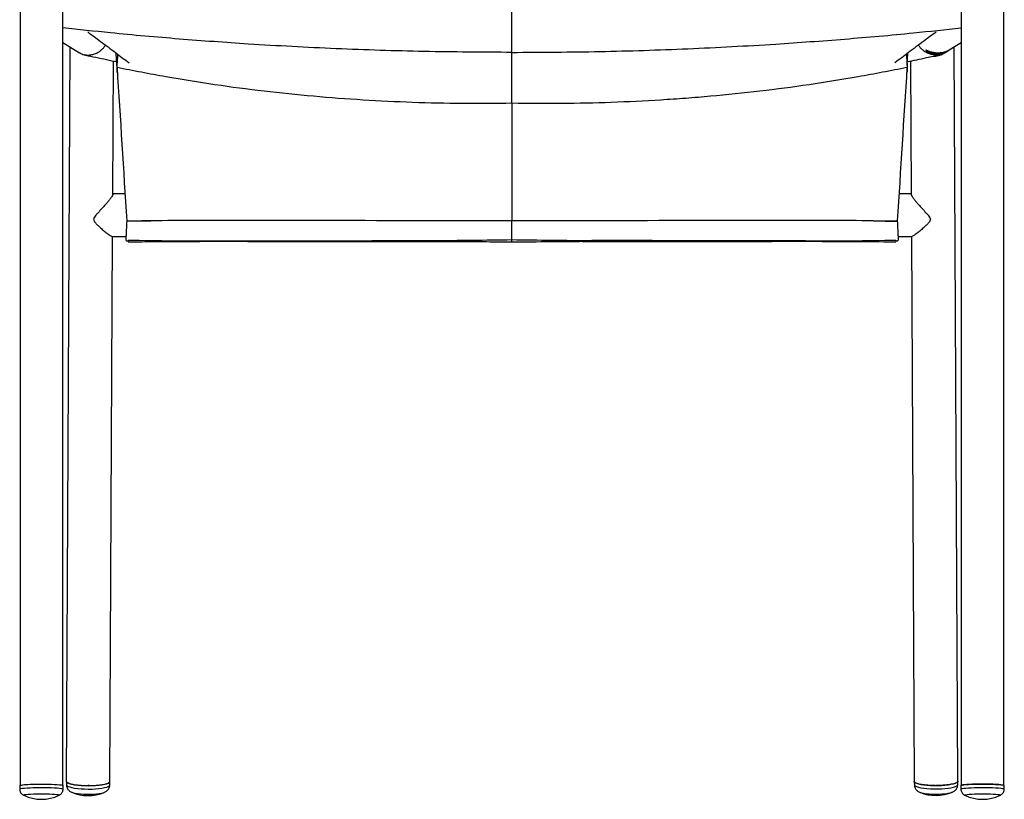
# Model space of a CAD drawing. Header units: millimetres. Extents: x -0.288 to 0.288, y -0.453 to 0.318.
# Tile 1 of 2: x -0.288 to 0.288, y -0.453 to 0.003. Entities that reach past the tile are written whole.
import ezdxf

# ---------------------------------------------------------------- set-up
doc = ezdxf.new("R2010")
doc.units = ezdxf.units.MM

msp = doc.modelspace()

# ---------------------------------------------------------------- linework, layer by layer
at = {"color": 7, "linetype": 'Continuous', "lineweight": 25}
for p, q in [((0, -0.04472), (0, 0.30677)), ((-0.2875, 0.10841), (-0.2875, -0.44434)), ((0.2875, -0.44434), (0.2875, 0.10841)), ((-0.2625, -0.44434), (-0.2625, 0.01203)), ((0.2625, 0.01203), (0.2625, -0.44434)), ((-0.2625, -0.01003), (-0.25284, -0.0162)), ((0.25556, -0.01446), (0.2625, -0.01003)), ((-0.25836, -0.01268), (-0.26052, -0.442)), ((-0.23088, -0.0236), (-0.23134, -0.01627)), ((0.23088, -0.0236), (0.23134, -0.01627)), ((0.24221, -0.01468), (0.24222, -0.01493)), ((0.24488, -0.01589), (0.24488, -0.01591)), ((0.24541, -0.01613), (0.24541, -0.01615)), ((0.24554, -0.01621), (0.24554, -0.01629)), ((0.24583, -0.01619), (0.2459, -0.01621)), ((0.24616, -0.01624), (0.24616, -0.0163)), ((0.24616, -0.0163), (0.24623, -0.01632)), ((0.24621, -0.01631), (0.24616, -0.0163)), ((0.24627, -0.01627), (0.24634, -0.01629)), ((0.24636, -0.01637), (0.24649, -0.01641)), ((0.24644, -0.0165), (0.24644, -0.01652)), ((0.24644, -0.01652), (0.24675, -0.01656)), ((0.24652, -0.01642), (0.24651, -0.01637)), ((0.24679, -0.01643), (0.24696, -0.01648)), ((0.24709, -0.01669), (0.24709, -0.01676)), ((0.24773, -0.01677), (0.24742, -0.01676)), ((0.24804, -0.01677), (0.24803, -0.0167)), ((0.24864, -0.01653), (0.24865, -0.0166)), ((0.24989, -0.01722), (0.24988, -0.01722)), ((0.25004, -0.01647), (0.2502, -0.01647)), ((0.25104, -0.01643), (0.25104, -0.01639)), ((0.25174, -0.01619), (0.2516, -0.01622)), ((0.25174, -0.01618), (0.25174, -0.01619)), ((0.25226, -0.01599), (0.25226, -0.01596)), ((0.25236, -0.01599), (0.25236, -0.016)), ((0.25283, -0.01583), (0.25283, -0.01584)), ((0.25284, -0.0162), (0.25502, -0.01481)), ((0.2533, -0.01565), (0.25345, -0.0156)), ((0.25346, -0.01562), (0.25346, -0.01564)), ((0.25507, -0.01478), (0.25551, -0.0145)), ((0.2555, -0.01449), (0.2553, -0.01461)), ((0.26052, -0.442), (0.25836, -0.01268)), ((-0.23329, -0.09889), (-0.2329, -0.02092)), ((0.2329, -0.02092), (0.23329, -0.09889)), ((-0.23088, -0.02723), (-0.23076, -0.02763)), ((0.23088, -0.02723), (0.23076, -0.02763)), ((0, -0.04564), (0, -0.11439)), ((-0.22615, -0.09865), (-0.23329, -0.09865)), ((0.23329, -0.09865), (0.22615, -0.09865)), ((-0.22516, -0.11443), (-0.22517, -0.11462)), ((0.22516, -0.11443), (0.22517, -0.11462)), ((-0.23502, -0.44212), (-0.23341, -0.12345)), ((-0.23366, -0.12345), (-0.22557, -0.12345)), ((-0.2255, -0.12613), (-0.22433, -0.12613)), ((-0.02647, -0.12633), (-0.04611, -0.1263)), ((0.22433, -0.12613), (0.2255, -0.12613)), ((0.22557, -0.12345), (0.23366, -0.12345)), ((0.23341, -0.12345), (0.23502, -0.44212)), ((-0.26043, -0.44203), (-0.26044, -0.44399)), ((-0.23505, -0.44412), (-0.23504, -0.44216)), ((0.23511, -0.44232), (0.23512, -0.44404)), ((0.26052, -0.44392), (0.26051, -0.44205)), ((-0.2877, -0.4445), (-0.2877, -0.4465)), ((-0.2623, -0.4465), (-0.2623, -0.4445)), ((-0.25741, -0.44832), (-0.25721, -0.44841)), ((-0.2384, -0.44854), (-0.23824, -0.44847)), ((0.25713, -0.4484), (0.25736, -0.4483)), ((0.2623, -0.4445), (0.2623, -0.4465)), ((0.2877, -0.4465), (0.2877, -0.4445)), ((0.28534, -0.45019), (0.28531, -0.4502))]:
    msp.add_line(p, q, dxfattribs=at)
at = {"color": 8, "linetype": 'Continuous', "lineweight": 25}
for p, q in [((0.24576, -0.01621), (0.24576, -0.01623)), ((0.24621, -0.01625), (0.24621, -0.01631)), ((0.24642, -0.01642), (0.24643, -0.01645)), ((0.24649, -0.01637), (0.24649, -0.01641)), ((0.24801, -0.01669), (0.24801, -0.01676)), ((0.24972, -0.01661), (0.24972, -0.01666)), ((0.25101, -0.01626), (0.25101, -0.0163)), ((0.25101, -0.0164), (0.25102, -0.01644)), ((0.25223, -0.01596), (0.25224, -0.016))]:
    msp.add_line(p, q, dxfattribs=at)
at = {"color": 7, "linetype": 'Continuous', "lineweight": 25, "flags": 128}
for points in [[(0.24527, -0.01609), (0.24508, -0.01601), (0.24488, -0.01591)], [(0.24488, -0.01591), (0.24506, -0.01596), (0.24523, -0.01601)], [(0.24562, -0.01618), (0.24544, -0.01614), (0.24527, -0.01609)], [(0.24586, -0.01633), (0.24564, -0.01624), (0.24541, -0.01615)], [(0.24541, -0.01615), (0.24559, -0.01619), (0.24576, -0.01623)], [(0.2462, -0.01639), (0.24603, -0.01636), (0.24586, -0.01633)], [(0.24737, -0.01637), (0.24761, -0.01639), (0.24785, -0.01641)], [(0.25005, -0.01635), (0.25029, -0.01633), (0.25052, -0.01629)], [(0.25126, -0.01617), (0.2515, -0.01611), (0.25173, -0.01606)], [(0.25236, -0.016), (0.25205, -0.0161), (0.25174, -0.01619)], [(0.25345, -0.0156), (0.25314, -0.01572), (0.25283, -0.01584)], [(0.25392, -0.01542), (0.25369, -0.01553), (0.25346, -0.01564)], [(-0.26043, -0.44203), (-0.26042, -0.44217), (-0.26012, -0.44259), (-0.25946, -0.44299)], [(-0.25946, -0.44299), (-0.25847, -0.44337), (-0.25716, -0.44371), (-0.25559, -0.44401), (-0.25379, -0.44425), (-0.25182, -0.44443), (-0.24973, -0.44454), (-0.24758, -0.44458), (-0.24543, -0.44455), (-0.24336, -0.44445), (-0.2414, -0.44428), (-0.23964, -0.44405), (-0.2381, -0.44376), (-0.23684, -0.44342), (-0.23589, -0.44305), (-0.23529, -0.44265), (-0.23504, -0.44223), (-0.23504, -0.44212)], [(0.23511, -0.44208), (0.23519, -0.44237), (0.23563, -0.44278), (0.23642, -0.44317), (0.23753, -0.44353)], [(0.23753, -0.44353), (0.23894, -0.44384), (0.2406, -0.4441), (0.24247, -0.4443), (0.2445, -0.44443), (0.24662, -0.44449), (0.24877, -0.44449), (0.2509, -0.44441), (0.25294, -0.44426), (0.25483, -0.44405), (0.25651, -0.44378), (0.25795, -0.44346), (0.2591, -0.4431), (0.25992, -0.44271), (0.26039, -0.44229), (0.26051, -0.44196)], [(-0.2877, -0.4445), (-0.28752, -0.44435), (-0.28697, -0.4442), (-0.28609, -0.44407), (-0.28488, -0.44394), (-0.28339, -0.44383), (-0.28166, -0.44375), (-0.27974, -0.44368), (-0.27768, -0.44363), (-0.27554, -0.44361), (-0.27339, -0.44362), (-0.27128, -0.44365), (-0.26928, -0.44371), (-0.26745, -0.44379), (-0.26583, -0.44389), (-0.26448, -0.444), (-0.26343, -0.44414), (-0.26271, -0.44428), (-0.26235, -0.44442), (-0.2623, -0.4445)], [(-0.2875, -0.4445), (-0.2875, -0.44448), (-0.28726, -0.44433), (-0.28666, -0.44419), (-0.28574, -0.44405), (-0.2845, -0.44393), (-0.28299, -0.44383), (-0.28125, -0.44374), (-0.27933, -0.44368), (-0.27729, -0.44364), (-0.27518, -0.44363), (-0.27307, -0.44364), (-0.27101, -0.44367), (-0.26906, -0.44373), (-0.26729, -0.44381), (-0.26574, -0.44391), (-0.26445, -0.44403), (-0.26347, -0.44416), (-0.26282, -0.4443), (-0.26252, -0.44445), (-0.2625, -0.4445)], [(0.23831, -0.44839), (0.2384, -0.44843), (0.2385, -0.44847)], [(0.2623, -0.4445), (0.2623, -0.44449), (0.2625, -0.44434)], [(0.2625, -0.44434), (0.26306, -0.4442), (0.26396, -0.44406), (0.26519, -0.44394), (0.26669, -0.44383), (0.26843, -0.44374), (0.27036, -0.44368), (0.27243, -0.44363), (0.27457, -0.44361), (0.27672, -0.44362), (0.27882, -0.44366), (0.28081, -0.44371), (0.28264, -0.44379), (0.28424, -0.44389), (0.28558, -0.44401), (0.28662, -0.44414), (0.28732, -0.44428), (0.28766, -0.44443), (0.2877, -0.4445)], [(0.2875, -0.4445), (0.2875, -0.44448), (0.28726, -0.44433), (0.28666, -0.44419), (0.28574, -0.44405), (0.2845, -0.44393), (0.28299, -0.44383), (0.28125, -0.44374), (0.27933, -0.44368), (0.27729, -0.44364), (0.27518, -0.44363), (0.27307, -0.44364), (0.27101, -0.44367), (0.26906, -0.44373), (0.26729, -0.44381), (0.26574, -0.44391), (0.26445, -0.44403), (0.26347, -0.44416), (0.26282, -0.4443), (0.26252, -0.44445), (0.2625, -0.4445)]]:
    msp.add_lwpolyline(points, dxfattribs=at)
at = {"color": 8, "linetype": 'Continuous', "lineweight": 25, "flags": 128}
for points in [[(-0.2877, -0.4465), (-0.28752, -0.44635), (-0.28697, -0.4462), (-0.28609, -0.44606), (-0.28488, -0.44594), (-0.28339, -0.44583), (-0.28166, -0.44574), (-0.27974, -0.44567), (-0.27768, -0.44563), (-0.27554, -0.44561), (-0.27339, -0.44562), (-0.27128, -0.44565), (-0.26928, -0.4457), (-0.26745, -0.44578), (-0.26583, -0.44588), (-0.26448, -0.446), (-0.26343, -0.44613), (-0.26271, -0.44627), (-0.26235, -0.44642), (-0.2623, -0.4465)], [(-0.26044, -0.44399), (-0.26043, -0.44413), (-0.26013, -0.44455), (-0.25947, -0.44495)], [(-0.25947, -0.44495), (-0.25848, -0.44533), (-0.25717, -0.44567), (-0.2556, -0.44597), (-0.2538, -0.44621), (-0.25183, -0.44639), (-0.24974, -0.4465), (-0.24759, -0.44654), (-0.24544, -0.44651), (-0.24337, -0.44641), (-0.24141, -0.44624), (-0.23964, -0.44601), (-0.23811, -0.44572), (-0.23685, -0.44538), (-0.2359, -0.44501), (-0.2353, -0.44461), (-0.23505, -0.44419), (-0.23505, -0.44412)], [(-0.25721, -0.44841), (-0.25651, -0.44866), (-0.25531, -0.44896), (-0.25385, -0.44922), (-0.25219, -0.44941), (-0.25037, -0.44955), (-0.24847, -0.44962), (-0.24654, -0.44962), (-0.24465, -0.44955), (-0.24288, -0.44941), (-0.24126, -0.44922), (-0.23987, -0.44896), (-0.23875, -0.44866), (-0.2384, -0.44854)], [(0.23512, -0.44404), (0.2352, -0.44434), (0.23564, -0.44475), (0.23643, -0.44513), (0.23754, -0.44549)], [(0.23754, -0.44549), (0.23895, -0.4458), (0.24061, -0.44606), (0.24248, -0.44626), (0.24451, -0.44639), (0.24663, -0.44646), (0.24878, -0.44645), (0.25091, -0.44637), (0.25295, -0.44622), (0.25484, -0.44601), (0.25652, -0.44574), (0.25796, -0.44542), (0.25911, -0.44506), (0.25993, -0.44467), (0.2604, -0.44426), (0.26052, -0.44392)], [(0.2385, -0.44847), (0.23938, -0.44875), (0.24065, -0.44903), (0.24217, -0.44925), (0.24388, -0.44942), (0.24572, -0.44952), (0.24764, -0.44955), (0.24956, -0.44951), (0.25143, -0.44941), (0.25317, -0.44924), (0.25473, -0.44901), (0.25605, -0.44873), (0.2571, -0.44841), (0.25713, -0.4484)], [(0.2623, -0.4465), (0.2623, -0.44649), (0.2625, -0.44634)], [(0.2625, -0.44634), (0.26306, -0.44619), (0.26396, -0.44606), (0.26519, -0.44593), (0.26669, -0.44583), (0.26843, -0.44574), (0.27036, -0.44567), (0.27243, -0.44563), (0.27457, -0.44561), (0.27672, -0.44562), (0.27882, -0.44565), (0.28081, -0.44571), (0.28264, -0.44579), (0.28424, -0.44589), (0.28558, -0.44601), (0.28662, -0.44614), (0.28732, -0.44628), (0.28766, -0.44643), (0.2877, -0.44649)], [(-0.28531, -0.4502), (-0.28545, -0.45008), (-0.28527, -0.44995), (-0.28474, -0.44982), (-0.28388, -0.4497), (-0.28272, -0.44959), (-0.2813, -0.4495), (-0.27966, -0.44943), (-0.27786, -0.44938), (-0.27596, -0.44936), (-0.27404, -0.44936), (-0.27214, -0.44938), (-0.27034, -0.44943), (-0.2687, -0.4495), (-0.26728, -0.44959), (-0.26612, -0.4497), (-0.26526, -0.44982), (-0.26473, -0.44995), (-0.26455, -0.45008), (-0.26467, -0.45019)], [(0.26468, -0.4502), (0.26455, -0.45009), (0.26472, -0.44996)], [(0.26472, -0.44996), (0.26523, -0.44983), (0.26608, -0.44971), (0.26723, -0.4496), (0.26865, -0.44951), (0.27028, -0.44943), (0.27207, -0.44939), (0.27397, -0.44936), (0.27589, -0.44936), (0.27779, -0.44938), (0.27959, -0.44943), (0.28124, -0.4495), (0.28267, -0.44959), (0.28384, -0.4497), (0.28472, -0.44982), (0.28526, -0.44995), (0.28545, -0.45008), (0.28534, -0.45019)]]:
    msp.add_lwpolyline(points, dxfattribs=at)
at = {"color": 7, "linetype": 'Continuous', "lineweight": 25}
for centre, radius, start, end in [((0.24858, -0.00357), 0.01286, 250.31242, 254.47269), ((0.24954, -0.00618), 0.01087, 240.8675, 248.43298), ((0.24835, -0.00362), 0.01298, 257.51394, 261.47855), ((0.2483, -0.00363), 0.01301, 258.96504, 262.89712), ((0.24923, -0.007), 0.01, 250.00757, 257.66149), ((0.24926, -0.00713), 0.0098, 253.2918, 259.18397), ((0.24805, -0.00369), 0.0131, 265.80498, 269.64041), ((0.24933, -0.00732), 0.00953, 258.00702, 262.0361), ((0.24964, -0.00712), 0.00952, 256.20852, 263.99807), ((0.24939, -0.00743), 0.00937, 260.34883, 264.5537), ((0.2497, -0.0072), 0.0094, 258.61982, 265.4694), ((0.24836, -0.00342), 0.01318, 271.23626, 278.01192), ((0.24839, -0.0034), 0.01318, 272.46834, 277.17326), ((0.24957, -0.00764), 0.00902, 266.917, 270.95833), ((0.24965, -0.00769), 0.00892, 269.27165, 273.62079), ((0.25005, -0.0075), 0.00886, 270.01509, 276.22143), ((0.2498, -0.00775), 0.00877, 273.56536, 277.98839), ((0.25014, -0.00753), 0.00878, 272.53236, 278.93863), ((0.24989, -0.00776), 0.00871, 276.25911, 280.451), ((0.25028, -0.00754), 0.00869, 276.53707, 283.04813), ((0.2483, -0.0034), 0.01323, 284.42177, 292.22744), ((0.25036, -0.00752), 0.00865, 279.12264, 285.562), ((0.25019, -0.00765), 0.00863, 284.5825, 292.24494), ((0.25026, -0.00758), 0.00865, 287.25568, 295.00899), ((-0.24766, -0.42648), 0.02392, 246.2426, 293.18006), ((0.24773, -0.4264), 0.02392, 246.81994, 293.7574), ((-0.275, -0.42862), 0.02392, 244.39671, 295.60329), ((0.275, -0.42862), 0.02392, 244.39671, 295.60329)]:
    msp.add_arc(centre, radius, start, end, dxfattribs=at)
for points, knots in [([(0, -0.01589), (-0.01714, -0.01579), (-0.05142, -0.01559), (-0.10281, -0.01389), (-0.15049, -0.01138), (-0.19445, -0.00817), (-0.23057, -0.00501), (-0.25323, -0.00253), (-0.2625, -0.00152)], [0, 0, 0, 0, 0.195484, 0.390966, 0.586448, 0.740042, 0.893637, 1, 1, 1, 1]), ([(-0.24796, -0.00392), (-0.24547, -0.00575), (-0.24003, -0.00976), (-0.23198, -0.01578), (-0.22641, -0.02), (-0.22379, -0.02199)], [0, 0, 0, 0, 0.308791, 0.674328, 1, 1, 1, 1]), ([(0, -0.01589), (0.01714, -0.01579), (0.05142, -0.01559), (0.10281, -0.01389), (0.15049, -0.01138), (0.19445, -0.00817), (0.23057, -0.00501), (0.25323, -0.00253), (0.2625, -0.00152)], [0, 0, 0, 0, 0.195484, 0.390966, 0.586448, 0.740042, 0.893637, 1, 1, 1, 1]), ([(0.24796, -0.00392), (0.24547, -0.00575), (0.24003, -0.00976), (0.23198, -0.01578), (0.22641, -0.02), (0.22379, -0.02199)], [0, 0, 0, 0, 0.3087913, 0.6743282, 1, 1, 1, 1]), ([(-0.24609, -0.01807), (-0.24631, -0.01808), (-0.24766, -0.01815), (-0.25012, -0.01766), (-0.25194, -0.01667), (-0.25284, -0.01619)], [0, 0, 0, 0, 0.0865065, 0.552438, 1, 1, 1, 1]), ([(-0.24989, -0.01722), (-0.24988, -0.01722), (-0.24918, -0.01736), (-0.24774, -0.0175), (-0.24557, -0.01729), (-0.2434, -0.01665), (-0.24148, -0.01566), (-0.23983, -0.01438), (-0.23852, -0.01315), (-0.23788, -0.01206), (-0.23761, -0.01159)], [0, 0, 0, 0, 0.001211, 0.169719, 0.341439, 0.502994, 0.668583, 0.787302, 0.9089, 1, 1, 1, 1]), ([(-0.24955, -0.01725), (-0.24966, -0.01725), (-0.24977, -0.01725), (-0.24988, -0.01722), (-0.24989, -0.01722)], [0, 0, 0, 0, 0.9509274, 1, 1, 1, 1]), ([(-0.23045, -0.01695), (-0.23048, -0.01733), (-0.23057, -0.01839), (-0.23069, -0.02003), (-0.23081, -0.02183), (-0.2309, -0.02345), (-0.23095, -0.02483), (-0.23097, -0.02593), (-0.23095, -0.02684), (-0.23091, -0.02709), (-0.23088, -0.02723)], [0, 0, 0, 0, 0.071208, 0.198779, 0.326349, 0.453882, 0.581412, 0.708712, 0.836009, 1, 1, 1, 1]), ([(0.23045, -0.01695), (0.23048, -0.01733), (0.23057, -0.01839), (0.23069, -0.02003), (0.23081, -0.02183), (0.2309, -0.02345), (0.23095, -0.02483), (0.23097, -0.02593), (0.23095, -0.02684), (0.23091, -0.02709), (0.23088, -0.02723)], [0, 0, 0, 0, 0.071208, 0.198779, 0.326349, 0.453882, 0.581412, 0.708712, 0.836009, 1, 1, 1, 1]), ([(0.23078, -0.02137), (0.2346, -0.02057), (0.24098, -0.01925), (0.24733, -0.0178), (0.24988, -0.01721)], [0, 0, 0, 0, 0.598772, 1, 1, 1, 1]), ([(0.24989, -0.01722), (0.24988, -0.01722), (0.24918, -0.01736), (0.24774, -0.0175), (0.24557, -0.01729), (0.2434, -0.01665), (0.24148, -0.01566), (0.23983, -0.01438), (0.23852, -0.01315), (0.23788, -0.01206), (0.23761, -0.01159)], [0, 0, 0, 0, 0.001211, 0.169719, 0.341439, 0.502994, 0.668583, 0.787302, 0.9089, 1, 1, 1, 1]), ([(0.24989, -0.01722), (0.24988, -0.01722), (0.24918, -0.01736), (0.24774, -0.0175), (0.24557, -0.01729), (0.2434, -0.01665), (0.24148, -0.01566), (0.23983, -0.01438), (0.23852, -0.01315), (0.23788, -0.01206), (0.23761, -0.01159)], [0, 0, 0, 0, 0.001211, 0.169719, 0.341439, 0.502994, 0.668583, 0.787302, 0.9089, 1, 1, 1, 1]), ([(0.25556, -0.01445), (0.25551, -0.01449), (0.25512, -0.01476), (0.25375, -0.01547), (0.2515, -0.01614), (0.24899, -0.01636), (0.24673, -0.01616), (0.24468, -0.01566), (0.24295, -0.015), (0.24183, -0.01449), (0.24163, -0.01455), (0.24213, -0.01506), (0.24327, -0.01576), (0.24447, -0.01639), (0.24544, -0.01653), (0.2456, -0.01656)], [0, 0, 0, 0, 0.0124383, 0.1070605, 0.2065688, 0.2934397, 0.3716338, 0.4531205, 0.5453368, 0.6448737, 0.7314933, 0.8053613, 0.8865132, 0.9824033, 1, 1, 1, 1]), ([(0.25132, -0.01609), (0.25126, -0.01611), (0.25055, -0.0163), (0.24894, -0.01635), (0.24682, -0.0162), (0.24489, -0.01576), (0.24328, -0.01519), (0.24229, -0.01479), (0.24213, -0.01488), (0.24265, -0.01534), (0.24376, -0.01598), (0.24553, -0.01663), (0.2478, -0.01695), (0.25011, -0.01679), (0.25215, -0.01626), (0.2539, -0.0155), (0.25468, -0.015), (0.25506, -0.01477)], [0, 0, 0, 0, 0.005706, 0.077654, 0.143249, 0.211535, 0.287963, 0.368937, 0.440057, 0.502887, 0.571553, 0.650623, 0.729879, 0.799654, 0.865116, 0.93495, 1, 1, 1, 1]), ([(0.24514, -0.01596), (0.24524, -0.01599), (0.24536, -0.01602), (0.24559, -0.01608), (0.2457, -0.01611), (0.24601, -0.0162), (0.24619, -0.01624), (0.24627, -0.01627)], [0, 0, 0, 0, 0.25, 0.25, 0.5, 0.5, 1, 1, 1, 1]), ([(0.24523, -0.01601), (0.24534, -0.01604), (0.24547, -0.01608), (0.2457, -0.01614), (0.24579, -0.01617), (0.24583, -0.01619)], [0, 0, 0, 0, 0.5, 0.5, 1, 1, 1, 1]), ([(0.24576, -0.01623), (0.24587, -0.01626), (0.246, -0.01629), (0.24623, -0.01634), (0.24632, -0.01636), (0.24636, -0.01637)], [0, 0, 0, 0, 0.5, 0.5, 1, 1, 1, 1]), ([(0.2459, -0.01621), (0.24592, -0.01622), (0.24594, -0.01622), (0.24593, -0.01623), (0.24593, -0.01623)], [0, 0, 0, 0, 0.952698, 1, 1, 1, 1]), ([(0.24608, -0.01807), (0.2463, -0.01808), (0.24766, -0.01815), (0.25012, -0.01766), (0.25194, -0.01667), (0.25284, -0.01619)], [0, 0, 0, 0, 0.087862, 0.553102, 1, 1, 1, 1]), ([(0.24634, -0.01629), (0.24639, -0.01631), (0.2464, -0.01632), (0.24635, -0.01632), (0.24629, -0.01632), (0.24621, -0.01631)], [0, 0, 0, 0, 0.5, 0.5, 1, 1, 1, 1]), ([(0.24623, -0.01632), (0.24635, -0.01634), (0.24647, -0.01636), (0.24667, -0.0164), (0.24675, -0.01642), (0.24679, -0.01643)], [0, 0, 0, 0, 0.5, 0.5, 1, 1, 1, 1]), ([(0.24696, -0.01648), (0.247, -0.01649), (0.24701, -0.0165), (0.247, -0.01651), (0.24697, -0.01651), (0.24687, -0.0165), (0.2468, -0.0165), (0.24663, -0.01648), (0.24653, -0.01647), (0.24643, -0.01645)], [0, 0, 0, 0, 0.25, 0.25, 0.5, 0.5, 0.75, 0.75, 1, 1, 1, 1]), ([(0.24649, -0.01641), (0.24651, -0.01642), (0.24652, -0.01642), (0.24651, -0.01642), (0.24651, -0.01642)], [0, 0, 0, 0, 0.965363, 1, 1, 1, 1]), ([(0.24669, -0.01653), (0.2468, -0.01655), (0.24691, -0.01656), (0.24714, -0.01659), (0.24726, -0.0166), (0.24757, -0.01663), (0.24774, -0.01665), (0.24781, -0.01666)], [0, 0, 0, 0, 0.25, 0.25, 0.5, 0.5, 1, 1, 1, 1]), ([(0.24675, -0.01656), (0.24687, -0.01658), (0.247, -0.01659), (0.24722, -0.01662), (0.24731, -0.01663), (0.24735, -0.01664)], [0, 0, 0, 0, 0.5, 0.5, 1, 1, 1, 1]), ([(0.2485, -0.01675), (0.24854, -0.01676), (0.24855, -0.01676), (0.24854, -0.01677), (0.24851, -0.01678), (0.24837, -0.01679), (0.24819, -0.0168), (0.24797, -0.0168)], [0, 0, 0, 0, 0.25, 0.25, 0.5, 0.5, 1, 1, 1, 1]), ([(0.24801, -0.01676), (0.24803, -0.01676), (0.24804, -0.01676), (0.24804, -0.01677), (0.24804, -0.01677)], [0, 0, 0, 0, 0.984946, 1, 1, 1, 1]), ([(0.24909, -0.01665), (0.24904, -0.01664), (0.24903, -0.01664), (0.24904, -0.01663), (0.24907, -0.01663), (0.24917, -0.01661), (0.24925, -0.0166), (0.24943, -0.01659), (0.24954, -0.01658), (0.24976, -0.01655), (0.24989, -0.01654), (0.25013, -0.01651), (0.25025, -0.0165), (0.25058, -0.01645), (0.25075, -0.01643), (0.25084, -0.01642)], [0, 0, 0, 0, 0.125, 0.125, 0.25, 0.25, 0.375, 0.375, 0.5, 0.5, 0.625, 0.625, 0.75, 0.75, 1, 1, 1, 1]), ([(0.24954, -0.01661), (0.2495, -0.01661), (0.24951, -0.0166), (0.2496, -0.01659), (0.24969, -0.01658), (0.2499, -0.01655), (0.25002, -0.01654), (0.25023, -0.01651), (0.2503, -0.01651), (0.25034, -0.0165)], [0, 0, 0, 0, 0.25, 0.25, 0.5, 0.5, 0.75, 0.75, 1, 1, 1, 1]), ([(0.24955, -0.01725), (0.24966, -0.01725), (0.24977, -0.01725), (0.24988, -0.01722), (0.24989, -0.01722)], [0, 0, 0, 0, 0.950636, 1, 1, 1, 1]), ([(0.25147, -0.01632), (0.25151, -0.01632), (0.25152, -0.01631), (0.25151, -0.01632), (0.25148, -0.01633), (0.25138, -0.01637), (0.2513, -0.01639), (0.25113, -0.01643), (0.25102, -0.01646), (0.25079, -0.01651), (0.25067, -0.01653), (0.25043, -0.01658), (0.25031, -0.0166), (0.24998, -0.01664), (0.2498, -0.01666), (0.24972, -0.01666)], [0, 0, 0, 0, 0.125, 0.125, 0.25, 0.25, 0.375, 0.375, 0.5, 0.5, 0.625, 0.625, 0.75, 0.75, 1, 1, 1, 1]), ([(0.25102, -0.01644), (0.25099, -0.01645), (0.25094, -0.01646), (0.25079, -0.0165), (0.25071, -0.01651), (0.25053, -0.01655), (0.25044, -0.01656), (0.2503, -0.01658), (0.25024, -0.01659), (0.25021, -0.01659)], [0, 0, 0, 0, 0.25, 0.25, 0.5, 0.5, 0.75, 0.75, 1, 1, 1, 1]), ([(0.25268, -0.01585), (0.25272, -0.01584), (0.25274, -0.01584), (0.25273, -0.01585), (0.2527, -0.01586), (0.2526, -0.0159), (0.25252, -0.01592), (0.25235, -0.01598), (0.25225, -0.01601), (0.25193, -0.01611), (0.25168, -0.01617), (0.25126, -0.01627), (0.25109, -0.01629), (0.25101, -0.0163)], [0, 0, 0, 0, 0.125, 0.125, 0.25, 0.25, 0.375, 0.375, 0.5, 0.5, 0.75, 0.75, 1, 1, 1, 1]), ([(0.25102, -0.01644), (0.25103, -0.01643), (0.25105, -0.01643), (0.25104, -0.01643), (0.25104, -0.01643)], [0, 0, 0, 0, 0.975999, 1, 1, 1, 1]), ([(0.25224, -0.016), (0.25221, -0.01601), (0.25216, -0.01603), (0.25203, -0.01607), (0.25195, -0.01609), (0.25179, -0.01613), (0.25171, -0.01615), (0.25158, -0.01618), (0.25153, -0.01619), (0.2515, -0.0162)], [0, 0, 0, 0, 0.25, 0.25, 0.5, 0.5, 0.75, 0.75, 1, 1, 1, 1]), ([(0.25224, -0.016), (0.25225, -0.01599), (0.25227, -0.01599), (0.25226, -0.01599), (0.25226, -0.01599)], [0, 0, 0, 0, 0.962915, 1, 1, 1, 1]), ([(-0.24956, -0.01729), (-0.24741, -0.01778), (-0.24117, -0.01921), (-0.2349, -0.02051), (-0.23078, -0.02137)], [0, 0, 0, 0, 0.343517, 1, 1, 1, 1]), ([(0, -0.04564), (-0.00968, -0.04583), (-0.01936, -0.04588), (-0.03872, -0.04572), (-0.0484, -0.04551), (-0.0774, -0.04448), (-0.09671, -0.04328), (-0.12564, -0.0407), (-0.13527, -0.03971), (-0.15449, -0.03747), (-0.16407, -0.0362), (-0.18321, -0.03338), (-0.19276, -0.03183), (-0.20705, -0.02931), (-0.21181, -0.02844), (-0.22132, -0.02663), (-0.22607, -0.02569), (-0.23081, -0.02472)], [0, 0, 0, 0, 0.125, 0.125, 0.25, 0.25, 0.5, 0.5, 0.625, 0.625, 0.75, 0.75, 0.875, 0.875, 0.9375, 0.9375, 1, 1, 1, 1]), ([(0.23081, -0.02472), (0.22607, -0.02569), (0.22132, -0.02663), (0.2118, -0.02844), (0.20704, -0.02931), (0.19274, -0.03184), (0.18319, -0.03339), (0.16405, -0.0362), (0.15446, -0.03747), (0.13524, -0.03972), (0.12561, -0.0407), (0.11115, -0.04199), (0.10632, -0.04239), (0.09667, -0.04312), (0.09184, -0.04345), (0.07736, -0.04435), (0.0677, -0.04482), (0.03871, -0.04585), (0.01936, -0.04602), (0, -0.04564)], [0, 0, 0, 0, 0.0625, 0.0625, 0.125, 0.125, 0.25, 0.25, 0.375, 0.375, 0.5, 0.5, 0.5625, 0.5625, 0.625, 0.625, 0.75, 0.75, 1, 1, 1, 1]), ([(0, -0.04564), (0, -0.04544), (0, -0.04505), (0, -0.04445), (0, -0.04415)], [0, 0, 0, 0, 0.508292, 1, 1, 1, 1]), ([(-0.23337, -0.09897), (-0.23335, -0.09899), (-0.23322, -0.09911), (-0.2338, -0.1001), (-0.23484, -0.10157), (-0.23617, -0.10323), (-0.23773, -0.10504), (-0.23966, -0.1072), (-0.24158, -0.10927), (-0.24273, -0.11058), (-0.24314, -0.11105)], [0, 0, 0, 0, 0.037587, 0.185471, 0.338348, 0.455392, 0.575757, 0.739511, 0.907877, 1, 1, 1, 1]), ([(0.23337, -0.09897), (0.23335, -0.09899), (0.23322, -0.09911), (0.2338, -0.1001), (0.23484, -0.10157), (0.23617, -0.10323), (0.23773, -0.10504), (0.23966, -0.1072), (0.24158, -0.10927), (0.24273, -0.11058), (0.24314, -0.11105)], [0, 0, 0, 0, 0.037587, 0.185471, 0.338348, 0.455392, 0.575757, 0.739511, 0.907877, 1, 1, 1, 1]), ([(-0.24314, -0.11105), (-0.24342, -0.1114), (-0.24389, -0.11197), (-0.24436, -0.11279), (-0.24451, -0.11346), (-0.24438, -0.11415), (-0.24374, -0.1152), (-0.24256, -0.11646), (-0.24083, -0.11815), (-0.23883, -0.11993), (-0.23702, -0.12141), (-0.23565, -0.12244), (-0.23454, -0.12314), (-0.23375, -0.12359), (-0.23367, -0.12344), (-0.23367, -0.12344)], [0, 0, 0, 0, 0.0582971, 0.0960765, 0.1209092, 0.1458362, 0.1878745, 0.2818175, 0.3774262, 0.5231246, 0.6733633, 0.7610337, 0.8506825, 0.9957167, 1, 1, 1, 1]), ([(-0.22517, -0.11462), (-0.22524, -0.11596), (-0.22535, -0.11798), (-0.22547, -0.1204), (-0.22554, -0.12204), (-0.22558, -0.12346), (-0.2256, -0.12498), (-0.22557, -0.126), (-0.22552, -0.12606), (-0.2255, -0.12608)], [0, 0, 0, 0, 0.22036, 0.330937, 0.441512, 0.551885, 0.662256, 0.881734, 1, 1, 1, 1]), ([(0, -0.11439), (-0.03517, -0.11435), (-0.07035, -0.11428), (-0.11431, -0.1142), (-0.12311, -0.11418), (-0.14069, -0.11415), (-0.14949, -0.11414), (-0.17587, -0.11415), (-0.19345, -0.1142), (-0.21104, -0.1143)], [0, 0, 0, 0, 0.5, 0.5, 0.625, 0.625, 0.75, 0.75, 1, 1, 1, 1]), ([(0.21104, -0.1143), (0.19345, -0.1142), (0.17587, -0.11415), (0.14949, -0.11414), (0.14069, -0.11415), (0.12311, -0.11418), (0.11431, -0.1142), (0.07035, -0.11428), (0.03517, -0.11435), (0, -0.11439)], [0, 0, 0, 0, 0.25, 0.25, 0.375, 0.375, 0.5, 0.5, 1, 1, 1, 1]), ([(0, -0.12533), (0, -0.12516), (0, -0.12494), (0, -0.12455), (0, -0.1244), (0, -0.1241), (0, -0.12394), (0, -0.12342), (0, -0.12304), (0, -0.12241), (0, -0.12218), (0, -0.12173), (0, -0.12149), (0, -0.12076), (0, -0.12025), (0, -0.11917), (0, -0.1186), (0, -0.11744), (0, -0.11685), (0, -0.11594), (0, -0.11563), (0, -0.11501), (0, -0.1147), (0, -0.11439)], [0, 0, 0, 0, 0.125, 0.125, 0.1875, 0.1875, 0.25, 0.25, 0.375, 0.375, 0.4375, 0.4375, 0.5, 0.5, 0.625, 0.625, 0.75, 0.75, 0.875, 0.875, 0.9375, 0.9375, 1, 1, 1, 1]), ([(0.22517, -0.11462), (0.22524, -0.11596), (0.22535, -0.11798), (0.22547, -0.1204), (0.22554, -0.12204), (0.22558, -0.12346), (0.2256, -0.12498), (0.22557, -0.126), (0.22552, -0.12606), (0.2255, -0.12608)], [0, 0, 0, 0, 0.220273, 0.330806, 0.441338, 0.551667, 0.661995, 0.881386, 1, 1, 1, 1]), ([(0.24314, -0.11105), (0.24342, -0.1114), (0.24389, -0.11197), (0.24436, -0.11279), (0.24451, -0.11346), (0.24438, -0.11415), (0.24374, -0.1152), (0.24256, -0.11646), (0.24083, -0.11815), (0.23883, -0.11993), (0.23702, -0.12141), (0.23565, -0.12244), (0.23454, -0.12314), (0.23375, -0.12359), (0.23367, -0.12344), (0.23367, -0.12344)], [0, 0, 0, 0, 0.058297, 0.096077, 0.120909, 0.145836, 0.187874, 0.281817, 0.377426, 0.523125, 0.673363, 0.761034, 0.850683, 0.995717, 1, 1, 1, 1]), ([(-0.2244, -0.12562), (-0.21559, -0.12581), (-0.20678, -0.12592), (-0.18916, -0.12607), (-0.18034, -0.1261), (-0.17153, -0.12612)], [0, 0, 0, 0, 0.5, 0.5, 1, 1, 1, 1]), ([(-0.2244, -0.12562), (-0.22436, -0.12604), (-0.22431, -0.12664), (-0.2243, -0.1265), (-0.22429, -0.12645)], [0, 0, 0, 0, 0.6940854, 1, 1, 1, 1]), ([(-0.22429, -0.12661), (-0.21701, -0.12656), (-0.19442, -0.12639), (-0.17183, -0.12631), (-0.15652, -0.12626)], [0, 0, 0, 0, 0.322304, 1, 1, 1, 1]), ([(-0.17153, -0.12612), (-0.16876, -0.12612), (-0.166, -0.12612), (-0.16186, -0.12613), (-0.16048, -0.12614), (-0.15771, -0.12615), (-0.15633, -0.12615), (-0.15426, -0.12616), (-0.15358, -0.12616), (-0.15254, -0.12617), (-0.1522, -0.12617), (-0.15168, -0.12618), (-0.15151, -0.12618), (-0.15126, -0.12618), (-0.15117, -0.12618), (-0.151, -0.12619), (-0.15092, -0.12619), (-0.15082, -0.12619), (-0.1508, -0.12619), (-0.15077, -0.12619), (-0.15075, -0.12619), (-0.15073, -0.1262), (-0.15074, -0.1262), (-0.15077, -0.1262), (-0.15079, -0.1262), (-0.15088, -0.1262), (-0.15097, -0.12621), (-0.15121, -0.12621), (-0.15138, -0.12621), (-0.15188, -0.12622), (-0.15222, -0.12622), (-0.15324, -0.12623), (-0.15392, -0.12623), (-0.15595, -0.12624), (-0.15731, -0.12624), (-0.16003, -0.12625), (-0.16139, -0.12625), (-0.16547, -0.12625), (-0.1682, -0.12625), (-0.17364, -0.12625), (-0.17636, -0.12624), (-0.18453, -0.12622), (-0.18998, -0.1262), (-0.19542, -0.12617)], [0, 0, 0, 0, 0.125, 0.125, 0.1875, 0.1875, 0.25, 0.25, 0.28125, 0.28125, 0.296875, 0.296875, 0.304687, 0.304687, 0.308594, 0.308594, 0.3125, 0.3125, 0.313477, 0.313477, 0.314453, 0.314453, 0.31543, 0.31543, 0.316406, 0.316406, 0.320312, 0.320312, 0.328125, 0.328125, 0.34375, 0.34375, 0.375, 0.375, 0.4375, 0.4375, 0.5, 0.5, 0.625, 0.625, 0.75, 0.75, 1, 1, 1, 1]), ([(-0.04611, -0.1263), (-0.071, -0.12636), (-0.09588, -0.12638), (-0.13321, -0.12637), (-0.14566, -0.12636), (-0.17054, -0.1263), (-0.18298, -0.12624), (-0.19542, -0.12617)], [0, 0, 0, 0, 0.5, 0.5, 0.75, 0.75, 1, 1, 1, 1]), ([(-0.17153, -0.12612), (-0.16113, -0.12611), (-0.15073, -0.12609), (-0.12993, -0.12606), (-0.11952, -0.12604), (-0.08832, -0.12597), (-0.06752, -0.12591), (-0.04672, -0.12585)], [0, 0, 0, 0, 0.25, 0.25, 0.5, 0.5, 1, 1, 1, 1]), ([(-0.16268, -0.1263), (-0.15712, -0.12633), (-0.13235, -0.12646), (-0.0926, -0.12644), (-0.05841, -0.12638), (-0.04345, -0.12635)], [0, 0, 0, 0, 0.139742, 0.6234466, 1, 1, 1, 1]), ([(-0.04611, -0.1263), (-0.05175, -0.12629), (-0.05739, -0.12627), (-0.06585, -0.12624), (-0.06867, -0.12623), (-0.07289, -0.12621), (-0.0743, -0.1262), (-0.07641, -0.12619), (-0.07712, -0.12618), (-0.07817, -0.12617), (-0.07852, -0.12617), (-0.07904, -0.12616), (-0.07922, -0.12616), (-0.07948, -0.12615), (-0.07956, -0.12615), (-0.07969, -0.12615), (-0.07973, -0.12615), (-0.07982, -0.12614), (-0.07986, -0.12614), (-0.07991, -0.12614), (-0.07993, -0.12614), (-0.07994, -0.12613), (-0.07992, -0.12613), (-0.07987, -0.12613), (-0.07983, -0.12612), (-0.07971, -0.12612), (-0.07962, -0.12612), (-0.07937, -0.12611), (-0.07919, -0.12611), (-0.07868, -0.1261), (-0.07833, -0.12609), (-0.07729, -0.12608), (-0.0766, -0.12607), (-0.07452, -0.12605), (-0.07313, -0.12604), (-0.06896, -0.12601), (-0.06618, -0.12599), (-0.05784, -0.12593), (-0.05228, -0.12589), (-0.04672, -0.12585)], [0, 0, 0, 0, 0.25, 0.25, 0.375, 0.375, 0.4375, 0.4375, 0.46875, 0.46875, 0.484375, 0.484375, 0.492187, 0.492187, 0.496094, 0.496094, 0.498047, 0.498047, 0.5, 0.5, 0.500977, 0.500977, 0.501953, 0.501953, 0.503906, 0.503906, 0.507812, 0.507812, 0.515625, 0.515625, 0.53125, 0.53125, 0.5625, 0.5625, 0.625, 0.625, 0.75, 0.75, 1, 1, 1, 1]), ([(-0.05339, -0.12632), (-0.04709, -0.12634), (-0.02929, -0.12639), (-0.0115, -0.12656), (0, -0.12666)], [0, 0, 0, 0, 0.354141, 1, 1, 1, 1]), ([(-0.04672, -0.12585), (-0.03893, -0.1258), (-0.03114, -0.12573), (-0.01557, -0.12556), (-0.00779, -0.12545), (0, -0.12533)], [0, 0, 0, 0, 0.5, 0.5, 1, 1, 1, 1]), ([(0, -0.12533), (0.00779, -0.12545), (0.01557, -0.12556), (0.03114, -0.12573), (0.03893, -0.1258), (0.04672, -0.12585)], [0, 0, 0, 0, 0.5, 0.5, 1, 1, 1, 1]), ([(0, -0.12649), (0, -0.12653), (0, -0.12668), (0, -0.12595), (0, -0.12533), (0, -0.12533)], [0, 0, 0, 0, 0.28316, 0.994035, 1, 1, 1, 1]), ([(0, -0.12667), (0.01503, -0.12653), (0.03289, -0.12635), (0.05076, -0.12631), (0.0536, -0.1263)], [0, 0, 0, 0, 0.841008, 1, 1, 1, 1]), ([(0.04122, -0.12636), (0.04618, -0.12637), (0.07511, -0.12645), (0.11473, -0.12647), (0.14938, -0.12635), (0.16005, -0.12631)], [0, 0, 0, 0, 0.125222, 0.730434, 1, 1, 1, 1]), ([(0.04672, -0.12585), (0.05222, -0.12589), (0.05772, -0.12593), (0.06598, -0.12599), (0.06873, -0.12601), (0.07285, -0.12604), (0.07422, -0.12605), (0.07628, -0.12607), (0.07697, -0.12608), (0.078, -0.12609), (0.07834, -0.12609), (0.07885, -0.1261), (0.07902, -0.1261), (0.07936, -0.12611), (0.07953, -0.12611), (0.07974, -0.12612), (0.07978, -0.12612), (0.07985, -0.12612), (0.07987, -0.12613), (0.0799, -0.12613), (0.07992, -0.12613), (0.07994, -0.12613), (0.07994, -0.12613), (0.07993, -0.12614), (0.07992, -0.12614), (0.07989, -0.12614), (0.07987, -0.12614), (0.07981, -0.12614), (0.07977, -0.12615), (0.07956, -0.12615), (0.07938, -0.12615), (0.07885, -0.12616), (0.0785, -0.12617), (0.07744, -0.12618), (0.07673, -0.12618), (0.07459, -0.1262), (0.07317, -0.12621), (0.0689, -0.12623), (0.06605, -0.12624), (0.05751, -0.12627), (0.05181, -0.12629), (0.04611, -0.1263)], [0, 0, 0, 0, 0.25, 0.25, 0.375, 0.375, 0.4375, 0.4375, 0.46875, 0.46875, 0.484375, 0.484375, 0.492187, 0.492187, 0.5, 0.5, 0.501953, 0.501953, 0.50293, 0.50293, 0.503906, 0.503906, 0.504395, 0.504395, 0.504883, 0.504883, 0.505859, 0.505859, 0.507812, 0.507812, 0.515625, 0.515625, 0.53125, 0.53125, 0.5625, 0.5625, 0.625, 0.625, 0.75, 0.75, 1, 1, 1, 1]), ([(0.17153, -0.12612), (0.16113, -0.12611), (0.15073, -0.12609), (0.12993, -0.12606), (0.11952, -0.12604), (0.08832, -0.12597), (0.06752, -0.12591), (0.04672, -0.12585)], [0, 0, 0, 0, 0.25, 0.25, 0.5, 0.5, 1, 1, 1, 1]), ([(0.19322, -0.12618), (0.18318, -0.12637), (0.17164, -0.12658), (0.17196, -0.12595), (0.16234, -0.12631), (0.1567, -0.12624), (0.15362, -0.12623), (0.15216, -0.12622), (0.15147, -0.12621), (0.15115, -0.12621), (0.151, -0.12621), (0.1509, -0.1262), (0.15083, -0.1262), (0.15079, -0.1262), (0.15076, -0.1262), (0.15074, -0.1262), (0.15074, -0.1262), (0.15074, -0.1262), (0.15075, -0.12619), (0.15078, -0.12619), (0.15094, -0.12619), (0.15166, -0.12618), (0.15456, -0.12616), (0.16133, -0.12613), (0.16753, -0.12612), (0.17153, -0.12612)], [0, 0, 0, 0, 0.319671, 0.367399, 0.529266, 0.60939, 0.647601, 0.66649, 0.675945, 0.679148, 0.681322, 0.682802, 0.683816, 0.684745, 0.685257, 0.685595, 0.685838, 0.686083, 0.686358, 0.686816, 0.688205, 0.694529, 0.719613, 0.819772, 1, 1, 1, 1]), ([(0.15624, -0.12627), (0.16954, -0.12631), (0.19222, -0.12637), (0.21491, -0.12654), (0.22429, -0.12662)], [0, 0, 0, 0, 0.586386, 1, 1, 1, 1]), ([(0.17153, -0.12612), (0.18034, -0.1261), (0.18916, -0.12607), (0.20678, -0.12592), (0.21559, -0.12581), (0.2244, -0.12562)], [0, 0, 0, 0, 0.5, 0.5, 1, 1, 1, 1]), ([(0.2244, -0.12562), (0.22436, -0.12604), (0.22431, -0.12664), (0.2243, -0.1265), (0.22429, -0.12645)], [0, 0, 0, 0, 0.694043, 1, 1, 1, 1]), ([(-0.26049, -0.442), (-0.2605, -0.44202), (-0.26055, -0.44219), (-0.2603, -0.44249), (-0.25972, -0.44289), (-0.25876, -0.44327), (-0.25748, -0.44361), (-0.25591, -0.44391), (-0.25409, -0.44416), (-0.2521, -0.44435), (-0.24997, -0.44447), (-0.24852, -0.44449), (-0.24778, -0.4445)], [0, 0, 0, 0, 0.021399, 0.128049, 0.233385, 0.341893, 0.449246, 0.559852, 0.668301, 0.779973, 0.888421, 1, 1, 1, 1]), ([(-0.24714, -0.4445), (-0.24645, -0.44449), (-0.24505, -0.44447), (-0.24301, -0.44436), (-0.24111, -0.44418), (-0.23938, -0.44395), (-0.2379, -0.44367), (-0.23669, -0.44334), (-0.23578, -0.44298), (-0.23522, -0.44259), (-0.23498, -0.4423), (-0.23504, -0.44214), (-0.23504, -0.44212)], [0, 0, 0, 0, 0.108542, 0.218512, 0.331555, 0.439514, 0.550474, 0.657039, 0.766603, 0.872969, 0.982405, 1, 1, 1, 1]), ([(0.24714, -0.4445), (0.24645, -0.44449), (0.24505, -0.44447), (0.24301, -0.44436), (0.24111, -0.44418), (0.23938, -0.44395), (0.2379, -0.44367), (0.23669, -0.44334), (0.23578, -0.44298), (0.23522, -0.44259), (0.23498, -0.4423), (0.23504, -0.44214), (0.23504, -0.44212)], [0, 0, 0, 0, 0.108542, 0.218512, 0.331555, 0.439514, 0.550474, 0.657039, 0.766603, 0.872969, 0.982405, 1, 1, 1, 1]), ([(0.26049, -0.442), (0.2605, -0.44202), (0.26055, -0.44219), (0.2603, -0.44249), (0.25972, -0.44289), (0.25876, -0.44327), (0.25748, -0.44361), (0.25591, -0.44391), (0.25409, -0.44416), (0.2521, -0.44435), (0.24997, -0.44447), (0.24852, -0.44449), (0.24778, -0.4445)], [0, 0, 0, 0, 0.021399, 0.128049, 0.233385, 0.341893, 0.449246, 0.559852, 0.668301, 0.779973, 0.888421, 1, 1, 1, 1]), ([(-0.2877, -0.4465), (-0.28767, -0.44686), (-0.28762, -0.44756), (-0.28722, -0.44848), (-0.2867, -0.44921), (-0.28611, -0.44974), (-0.28558, -0.45008), (-0.2853, -0.4502), (-0.28519, -0.45025)], [0, 0, 0, 0, 0.221106, 0.419787, 0.598395, 0.761934, 0.913435, 1, 1, 1, 1]), ([(-0.26468, -0.4502), (-0.26466, -0.45019), (-0.26445, -0.4501), (-0.26396, -0.4498), (-0.26331, -0.44923), (-0.26275, -0.44843), (-0.26237, -0.4475), (-0.26233, -0.44683), (-0.26231, -0.44651)], [0, 0, 0, 0, 0.017685, 0.189032, 0.378087, 0.58373, 0.80162, 1, 1, 1, 1]), ([(-0.26041, -0.44401), (-0.26041, -0.44431), (-0.2604, -0.44497), (-0.26005, -0.44592), (-0.25952, -0.44676), (-0.25887, -0.44743), (-0.25818, -0.44794), (-0.25771, -0.44817), (-0.25749, -0.44829)], [0, 0, 0, 0, 0.149067, 0.329064, 0.497888, 0.664178, 0.837497, 1, 1, 1, 1]), ([(-0.23851, -0.44857), (-0.23824, -0.44846), (-0.23771, -0.44825), (-0.23693, -0.44776), (-0.23618, -0.4471), (-0.23557, -0.44625), (-0.23514, -0.44524), (-0.23508, -0.44451), (-0.23505, -0.44415)], [0, 0, 0, 0, 0.170864, 0.342091, 0.507843, 0.671805, 0.836679, 1, 1, 1, 1]), ([(0.23515, -0.44405), (0.23515, -0.44434), (0.23517, -0.44501), (0.23552, -0.44595), (0.23606, -0.44679), (0.23671, -0.44746), (0.23745, -0.44798), (0.23808, -0.44832), (0.23849, -0.44846), (0.23862, -0.4485)], [0, 0, 0, 0, 0.131609, 0.292242, 0.442751, 0.590854, 0.745012, 0.918868, 1, 1, 1, 1]), ([(0.25699, -0.44845), (0.25702, -0.44844), (0.25737, -0.44833), (0.25795, -0.44803), (0.25877, -0.4475), (0.2595, -0.4468), (0.26008, -0.44592), (0.26046, -0.44494), (0.26048, -0.44425), (0.2605, -0.44393)], [0, 0, 0, 0, 0.0161807, 0.2118482, 0.3783924, 0.5396382, 0.6996694, 0.8607507, 1, 1, 1, 1]), ([(0.26234, -0.44649), (0.26233, -0.44666), (0.2623, -0.44717), (0.26255, -0.44799), (0.26299, -0.44882), (0.26356, -0.44947), (0.26415, -0.44992), (0.26458, -0.45016), (0.26477, -0.45024), (0.26479, -0.45024)], [0, 0, 0, 0, 0.098206, 0.3132, 0.503362, 0.676092, 0.834998, 0.983687, 1, 1, 1, 1]), ([(0.28517, -0.45026), (0.28534, -0.45018), (0.28573, -0.45001), (0.28637, -0.44954), (0.287, -0.44885), (0.28746, -0.44796), (0.2877, -0.44714), (0.28767, -0.44664), (0.28767, -0.4465)], [0, 0, 0, 0, 0.137584, 0.309345, 0.498681, 0.702092, 0.914082, 1, 1, 1, 1])]:
    msp.add_open_spline(points, degree=3, knots=knots, dxfattribs=at)
for points in [[(0.24591, -0.01623), (0.24586, -0.01623), (0.24575, -0.01621), (0.24562, -0.01618)], [(0.24649, -0.01643), (0.24645, -0.01643), (0.24634, -0.01642), (0.2462, -0.01639)], [(0.24801, -0.01677), (0.24797, -0.01678), (0.24786, -0.01678), (0.24773, -0.01677)], [(-0.23081, -0.02472), (-0.22892, -0.05462), (-0.22704, -0.08452), (-0.22516, -0.11441)], [(0.23081, -0.02472), (0.22892, -0.05462), (0.22704, -0.08452), (0.22516, -0.11441)], [(-0.21104, -0.1143), (-0.21575, -0.1144), (-0.22046, -0.11451), (-0.22517, -0.11462)], [(-0.22516, -0.1144), (-0.22045, -0.11436), (-0.21574, -0.11433), (-0.21104, -0.1143)], [(0.21104, -0.1143), (0.21574, -0.11433), (0.22045, -0.11436), (0.22516, -0.1144)], [(0.21104, -0.1143), (0.21575, -0.1144), (0.22046, -0.11451), (0.22517, -0.11462)], [(-0.24714, -0.4445), (-0.24725, -0.4445), (-0.24747, -0.4445), (-0.24768, -0.4445), (-0.24778, -0.4445)]]:
    msp.add_open_spline(points, degree=3, dxfattribs=at)
at = {"color": 8, "linetype": 'Continuous', "lineweight": 25}
msp.add_open_spline([(0.0505, -0.12631), (0.05197, -0.12632), (0.07257, -0.12636), (0.11232, -0.12639), (0.15783, -0.12637), (0.1842, -0.12623), (0.19142, -0.12619)], degree=3, knots=[0, 0, 0, 0, 0.031159, 0.438611, 0.846253, 1, 1, 1, 1], dxfattribs=at)

doc.saveas('drawing.dxf')
